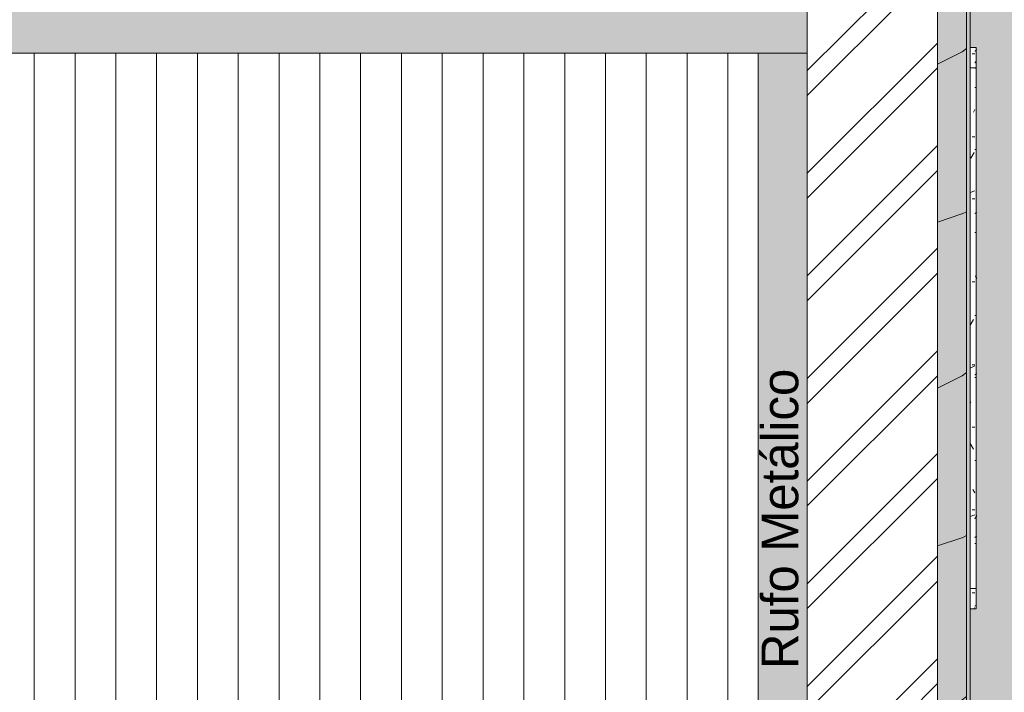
# Model space of a CAD drawing. Header units: millimetres. Extents: x -18260 to 188148, y -14086 to 2351883.
# Tile 243 of 256: x 119209 to 124035, y -5200 to -1904. Entities that reach past the tile are written whole.
import ezdxf

# ---------------------------------------------------------------- set-up
doc = ezdxf.new("R2010")
doc.units = ezdxf.units.MM
for name, color, linetype, lineweight in [('A-DETL-GENF', 92, 'Continuous', 50), ('A-DETL-THIN', 151, 'Continuous', 9), ('A-FLOR-PATT', 8, 'Continuous', 18), ('A-GLAZ', 151, 'Continuous', 9), ('A-GLAZ-SILL', 1, 'Continuous', 9), ('A-ROOF', 132, 'Continuous', 9), ('A-ROOF-OTLN', 132, 'Continuous', 9), ('A-ROOF-PATT', 132, 'Continuous', 9), ('A-WALL', 113, 'Continuous', 18), ('G-ANNO-TEXT', 231, 'Continuous', 9)]:
    doc.layers.add(name, color=color, linetype=linetype, lineweight=lineweight)
doc.styles.add('Century Gothic_3', font='GOTHIC.TTF', dxfattribs={"height": 180})
pattern_1 = [(90, (-3415.19, -20191.89), (-101.6, 406.4), [33.528, -271.272, 33.528, -1896.872]), (90, (-3415.19, -20191.89), (-101.6, 406.4), [-338.328, -271.272, 33.528, -576.072, -1016]), (90, (-3415.19, -20191.89), (-101.6, 406.4), [-1219.2, 33.528, -271.272, 33.528, -677.672]), (90, (-3415.19, -20191.89), (-101.6, 406.4), [-1557.528, -169.672, 33.528, -474.472]), (210, (-3465.99, -20039.49), (-301.1527, -291.1882), [33.528, -271.272, 33.528, -1896.872]), (210, (-3465.99, -20039.49), (-301.1527, -291.1882), [-338.328, -271.272, 33.528, -576.072, -1016]), (210, (-3465.99, -20039.49), (-301.1527, -291.1882), [-1219.2, 33.528, -271.272, 33.528, -677.672]), (210, (-3465.99, -20039.49), (-301.1527, -291.1882), [-1557.528, -169.672, 33.528, -474.472]), (330, (-3669.19, -19988.69), (402.7527, -115.2118), [33.528, -271.272, 33.528, -1896.872]), (330, (-3669.19, -19988.69), (402.7527, -115.2118), [-338.328, -271.272, 33.528, -576.072, -1016]), (330, (-3669.19, -19988.69), (402.7527, -115.2118), [-1219.2, 33.528, -271.272, 33.528, -677.672]), (330, (-3669.19, -19988.69), (402.7527, -115.2118), [-1557.528, -169.672, 33.528, -474.472])]
pattern_2 = [(306.87, (-5002.7, -19556.9), (-3175.0085, 4762.4943), [793.75, -7143.75]), (296.565, (-4526.44, -18604.4), (1587.5, -1587.501), [1774.88, -1774.88]), (288.435, (-3732.7, -18604.4), (1587.503, -3174.997), [1004.02, -4016.09])]

# ---------------------------------------------------------------- blocks, each defined once
blk = doc.blocks.new('FP_247-PLANTA DE IMPERMEABILIZAÇÃO - COBERTURA')
at = {"layer": 'A-GLAZ-SILL', "color": 90, "lineweight": 5}
for p, q in [((-1275, 107.5), (-1375, 107.5)), ((1375, 107.5), (1275, 107.5))]:
    blk.add_line(p, q, dxfattribs=at)
at = {"layer": 'A-GLAZ-SILL', "lineweight": 5}
for p, q in [((-1365.2, 108.7), (-1365.1, 108.7)), ((-1365.1, 108.7), (-1364.9, 108.6)), ((-1364.9, 108.6), (-1364.8, 108.6)), ((-1364.8, 108.6), (-1364.6, 108.6)), ((-1364.6, 108.6), (-1364.5, 108.5)), ((-1364.5, 108.5), (-1364.4, 108.5)), ((-1364.4, 108.5), (-1364.2, 108.5)), ((-1364.2, 108.5), (-1364.1, 108.4)), ((-1364.1, 108.4), (-1363.9, 108.3)), ((-1363.9, 108.3), (-1363.8, 108.3)), ((-1363.8, 108.3), (-1363.7, 108.2)), ((-1363.7, 108.2), (-1363.5, 108.1)), ((-1363.5, 108.1), (-1363.4, 108)), ((-1363.4, 108), (-1363.2, 107.9)), ((-1363.2, 107.9), (-1363.1, 107.8)), ((-1363.1, 107.8), (-1362.9, 107.7)), ((-1362.9, 107.7), (-1362.8, 107.6)), ((-1362.8, 107.6), (-1362.7, 107.5)), ((-1362.7, 107.5), (-1362.5, 107.4)), ((-1362.5, 107.4), (-1362.4, 107.3)), ((-1362.4, 107.3), (-1362.2, 107.1)), ((-1362.2, 107.1), (-1362.1, 107)), ((-1362.1, 107), (-1361.9, 106.9)), ((-1361.9, 106.9), (-1361.8, 106.7)), ((-1361.8, 106.7), (-1361.7, 106.6)), ((-1361.7, 106.6), (-1361.5, 106.4)), ((-1361.5, 106.4), (-1361.4, 106.3)), ((-1361.4, 106.3), (-1361.2, 106.1)), ((-1361.2, 106.1), (-1361.1, 105.9)), ((-1361.1, 105.9), (-1361, 105.8)), ((-1361, 105.8), (-1360.8, 105.6)), ((-1360.8, 105.6), (-1360.7, 105.4)), ((-1360.7, 105.4), (-1360.5, 105.2)), ((-1360.5, 105.2), (-1360.4, 105)), ((-1360.4, 105), (-1360.2, 104.8)), ((-1360.2, 104.8), (-1360.1, 104.6)), ((-1360.1, 104.6), (-1360, 104.4)), ((-1360, 104.4), (-1359.8, 104.2)), ((-1359.8, 104.2), (-1359.7, 104)), ((-1359.7, 104), (-1359.5, 103.8)), ((-1359.5, 103.8), (-1359.4, 103.6)), ((-1359.4, 103.6), (-1359.3, 103.4)), ((-1359.3, 103.4), (-1359.1, 103.2)), ((-1359.1, 103.2), (-1359, 103)), ((-1359, 103), (-1358.8, 102.8)), ((-1358.8, 102.8), (-1358.7, 102.5)), ((-1358.7, 102.5), (-1358.5, 102.3)), ((-1358.5, 102.3), (-1358.4, 102.1)), ((-1358.4, 102.1), (-1358.3, 101.9)), ((-1358.3, 101.9), (-1358.1, 101.7)), ((-1358.1, 101.7), (-1358, 101.4)), ((-1358, 101.4), (-1357.8, 101.2)), ((-1357.8, 101.2), (-1357.7, 101)), ((-1313.4, 108.2), (-1313.2, 108.1)), ((-1313.2, 108.1), (-1313, 108.1)), ((-1313, 108.1), (-1312.8, 108)), ((-1312.8, 108), (-1312.5, 108)), ((-1312.5, 108), (-1312.3, 107.9)), ((-1312.3, 107.9), (-1312.1, 107.8)), ((-1312.1, 107.8), (-1311.9, 107.8)), ((-1311.9, 107.8), (-1311.6, 107.7)), ((-1311.6, 107.7), (-1311.4, 107.6)), ((-1311.4, 107.6), (-1311.2, 107.5)), ((-1311.2, 107.5), (-1311, 107.5)), ((-1311, 107.5), (-1310.7, 107.4)), ((-1310.7, 107.4), (-1310.5, 107.3)), ((-1310.5, 107.3), (-1310.3, 107.2)), ((-1310.3, 107.2), (-1310.1, 107.1)), ((-1310.1, 107.1), (-1309.8, 107)), ((-1309.8, 107), (-1309.6, 106.9)), ((-1309.6, 106.9), (-1309.4, 106.8)), ((-1309.4, 106.8), (-1309.1, 106.7)), ((-1309.1, 106.7), (-1308.9, 106.6)), ((-1308.9, 106.6), (-1308.7, 106.5)), ((-1308.7, 106.5), (-1308.5, 106.4)), ((-1308.5, 106.4), (-1308.2, 106.3)), ((-1308.2, 106.3), (-1308, 106.2)), ((-1308, 106.2), (-1307.8, 106.1)), ((-1307.8, 106.1), (-1307.6, 105.9)), ((-1307.6, 105.9), (-1307.3, 105.8)), ((-1307.3, 105.8), (-1307.1, 105.7)), ((-1307.1, 105.7), (-1306.9, 105.6)), ((-1306.9, 105.6), (-1306.7, 105.5)), ((-1306.7, 105.5), (-1306.4, 105.3)), ((-1306.4, 105.3), (-1306.2, 105.2)), ((-1306.2, 105.2), (-1306, 105.1)), ((-1306, 105.1), (-1305.8, 104.9)), ((-1305.8, 104.9), (-1305.5, 104.8)), ((-1305.5, 104.8), (-1305.3, 104.7)), ((-1305.3, 104.7), (-1305.1, 104.5)), ((-1305.1, 104.5), (-1304.9, 104.4)), ((-1304.9, 104.4), (-1304.6, 104.3)), ((-1304.6, 104.3), (-1304.4, 104.1)), ((-1304.4, 104.1), (-1304.2, 104)), ((-1304.2, 104), (-1304, 103.8)), ((-1304, 103.8), (-1303.7, 103.7)), ((-1303.7, 103.7), (-1303.5, 103.6)), ((-1303.5, 103.6), (-1303.3, 103.4)), ((-1303.3, 103.4), (-1303.1, 103.3)), ((-1303.1, 103.3), (-1302.8, 103.1)), ((-1302.8, 103.1), (-1302.6, 103)), ((-1302.6, 103), (-1302.4, 102.8)), ((-1302.4, 102.8), (-1302.1, 102.7)), ((-1302.1, 102.7), (-1301.9, 102.5)), ((-1301.9, 102.5), (-1301.7, 102.4)), ((-1301.7, 102.4), (-1301.5, 102.2)), ((-1301.5, 102.2), (-1301.2, 102.1)), ((-1301.2, 102.1), (-1301, 101.9)), ((-1301, 101.9), (-1300.8, 101.8)), ((-1300.8, 101.8), (-1300.6, 101.6)), ((-1300.6, 101.6), (-1300.3, 101.5)), ((-1300.3, 101.5), (-1300.1, 101.3)), ((-1300.1, 101.3), (-1299.9, 101.1)), ((-1299.9, 101.1), (-1299.7, 101)), ((-1276.9, 101.1), (-1277.1, 101)), ((-1276.7, 101.3), (-1276.9, 101.1)), ((-1276.4, 101.5), (-1276.7, 101.3)), ((-1276.2, 101.6), (-1276.4, 101.5)), ((-1276, 101.8), (-1276.2, 101.6)), ((-1275.8, 101.9), (-1276, 101.8)), ((-1275.5, 102.1), (-1275.8, 101.9)), ((-1275.3, 102.2), (-1275.5, 102.1)), ((-1275.1, 102.4), (-1275.3, 102.2)), ((-566.8, 108.7), (-566.7, 108.6)), ((-566.7, 108.6), (-566.6, 108.6)), ((-566.6, 108.6), (-566.5, 108.6)), ((-566.5, 108.6), (-566.3, 108.5)), ((-566.3, 108.5), (-566.2, 108.5)), ((-566.2, 108.5), (-566.1, 108.4)), ((-566.1, 108.4), (-566, 108.3)), ((-566, 108.3), (-565.8, 108.2)), ((-565.8, 108.2), (-565.7, 108.1)), ((-565.7, 108.1), (-565.6, 108)), ((-565.6, 108), (-565.5, 107.9)), ((-565.5, 107.9), (-565.3, 107.7)), ((-565.3, 107.7), (-565.2, 107.6)), ((-565.2, 107.6), (-565.1, 107.4)), ((-249.5, 107.6), (-249.7, 107.5)), ((-249.2, 107.7), (-249.5, 107.6)), ((-249, 107.7), (-249.2, 107.7)), ((-248.8, 107.8), (-249, 107.7)), ((-248.6, 107.9), (-248.8, 107.8)), ((-248.4, 107.9), (-248.6, 107.9)), ((-248.1, 108), (-248.4, 107.9)), ((-247.9, 108.1), (-248.1, 108)), ((-247.7, 108.1), (-247.9, 108.1)), ((-247.5, 108.2), (-247.7, 108.1)), ((-247.2, 108.2), (-247.5, 108.2)), ((-247, 108.3), (-247.2, 108.2)), ((-246.8, 108.3), (-247, 108.3)), ((-246.6, 108.4), (-246.8, 108.3)), ((-246.3, 108.4), (-246.6, 108.4)), ((-246.1, 108.4), (-246.3, 108.4)), ((-245.9, 108.5), (-246.1, 108.4)), ((-245.7, 108.5), (-245.9, 108.5)), ((-245.4, 108.5), (-245.7, 108.5)), ((-245.2, 108.6), (-245.4, 108.5)), ((-245, 108.6), (-245.2, 108.6)), ((-244.8, 108.6), (-245, 108.6)), ((-244.5, 108.6), (-244.8, 108.6)), ((-244.3, 108.6), (-244.5, 108.6)), ((-244.1, 108.7), (-244.3, 108.6)), ((-243.9, 108.7), (-244.1, 108.7)), ((-243.6, 108.7), (-243.9, 108.7)), ((222.3, 108.7), (222.4, 108.7)), ((222.4, 108.7), (222.6, 108.6)), ((222.6, 108.6), (222.7, 108.6)), ((222.7, 108.6), (222.9, 108.6)), ((222.9, 108.6), (223, 108.5)), ((223, 108.5), (223.1, 108.5)), ((223.1, 108.5), (223.3, 108.5)), ((223.3, 108.5), (223.4, 108.4)), ((223.4, 108.4), (223.6, 108.3)), ((223.6, 108.3), (223.7, 108.3)), ((223.7, 108.3), (223.8, 108.2)), ((223.8, 108.2), (224, 108.1)), ((224, 108.1), (224.1, 108)), ((224.1, 108), (224.3, 107.9)), ((224.3, 107.9), (224.4, 107.8)), ((224.4, 107.8), (224.6, 107.7)), ((224.6, 107.7), (224.7, 107.6)), ((224.7, 107.6), (224.8, 107.5)), ((918.1, 108.7), (918.3, 108.7)), ((918.3, 108.7), (918.5, 108.7)), ((918.5, 108.7), (918.7, 108.6)), ((918.7, 108.6), (919, 108.6)), ((919, 108.6), (919.2, 108.6)), ((919.2, 108.6), (919.4, 108.6)), ((919.4, 108.6), (919.6, 108.6)), ((919.6, 108.6), (919.9, 108.5)), ((919.9, 108.5), (920.1, 108.5)), ((920.1, 108.5), (920.3, 108.5)), ((920.3, 108.5), (920.6, 108.4)), ((920.6, 108.4), (920.8, 108.4)), ((920.8, 108.4), (921, 108.4)), ((921, 108.4), (921.2, 108.3)), ((921.2, 108.3), (921.5, 108.3)), ((921.5, 108.3), (921.7, 108.2)), ((921.7, 108.2), (921.9, 108.2)), ((921.9, 108.2), (922.1, 108.1)), ((922.1, 108.1), (922.4, 108.1)), ((922.4, 108.1), (922.6, 108)), ((922.6, 108), (922.8, 107.9)), ((922.8, 107.9), (923, 107.9)), ((923, 107.9), (923.3, 107.8)), ((923.3, 107.8), (923.5, 107.7)), ((923.5, 107.7), (923.7, 107.6)), ((923.7, 107.6), (924, 107.6)), ((924, 107.6), (924.2, 107.5)), ((1020.7, 108.7), (1020.8, 108.6)), ((1020.8, 108.6), (1020.9, 108.6)), ((1020.9, 108.6), (1021, 108.6)), ((1021, 108.6), (1021.2, 108.5)), ((1021.2, 108.5), (1021.3, 108.5)), ((1021.3, 108.5), (1021.4, 108.4)), ((1021.4, 108.4), (1021.5, 108.3)), ((1021.5, 108.3), (1021.7, 108.2)), ((1021.7, 108.2), (1021.8, 108.1)), ((1021.8, 108.1), (1021.9, 108)), ((1021.9, 108), (1022, 107.9)), ((1022, 107.9), (1022.2, 107.7)), ((1022.2, 107.7), (1022.3, 107.6)), ((1022.3, 107.6), (1022.4, 107.4)), ((1360, 101), (1360, 106.4))]:
    blk.add_line(p, q, dxfattribs=at)
blk = doc.blocks.new('CC_PEITORIL - PEITORIL-V246-PLANTA DE IMPERMEABILIZAÇÃO - COBERTURA')
at = {"layer": 'A-GLAZ-SILL', "lineweight": 5}
h = blk.add_hatch(dxfattribs=at)
h.set_pattern_fill('FP_72', color=256, style=0, pattern_type=2)
h.set_pattern_definition(pattern_1)
h.paths.add_polyline_path([(1375, 101), (1275, 100.1), (1275, 77.5), (1375, 77.5), (1375, 82.1)])
h.paths.add_polyline_path([(-1275, 77.5), (-1275, 101), (-1375, 101), (-1375, 77.5), (-1350, 77.5)])
h = blk.add_hatch(dxfattribs=at)
h.set_pattern_fill('FP_73', color=256, style=0, pattern_type=2)
h.set_pattern_definition(pattern_2)
h.paths.add_polyline_path([(1375, 101), (1275, 100.1), (1275, 77.5), (1375, 77.5), (1375, 82.1)])
h.paths.add_polyline_path([(-1275, 77.5), (-1275, 101), (-1375, 101), (-1375, 77.5), (-1350, 77.5)])
at = {"layer": 'A-GLAZ-SILL', "color": 90, "lineweight": 5}
for p, q in [((-1375, 101), (-1375, 107.5)), ((-1375, 101), (-1375, 77.5)), ((1375, 107.5), (1375, 101)), ((1375, 77.5), (1375, 101))]:
    blk.add_line(p, q, dxfattribs=at)
at = {"layer": 'A-GLAZ', "color": 90, "lineweight": 5}
blk.add_blockref('FP_247-PLANTA DE IMPERMEABILIZAÇÃO - COBERTURA', (0, 0), dxfattribs=at)
blk = doc.blocks.new('Cumeeira1 - Cumeeira-4038532-PLANTA DE IMPERMEABILIZAÇÃO - COBERTURA')
at = {"layer": 'A-ROOF', "lineweight": 5}
blk.add_hatch(color=71, dxfattribs=at).paths.add_polyline_path([(-15828.6, -2126.2), (19471.4, -2126.2), (19471.4, -1825.8), (-15828.6, -1825.8), (-15828.6, -2062.7)])
at = {"layer": 'A-ROOF', "color": 90, "lineweight": 5}
blk.add_line((19471.4, -2126.2), (-15828.6, -2126.2), dxfattribs=at)
blk = doc.blocks.new('FP_259-PLANTA DE IMPERMEABILIZAÇÃO - COBERTURA')
at = {"layer": 'A-GLAZ-SILL', "color": 90, "lineweight": 5}
blk.add_line((1275, 107.5), (-1275, 107.5), dxfattribs=at)
at = {"layer": 'A-GLAZ-SILL', "lineweight": 5}
for p, q in [((-1274.8, 101.2), (-1275, 101.1)), ((-1274.6, 101.4), (-1274.8, 101.2)), ((-1274.3, 101.5), (-1274.6, 101.4)), ((-1274.1, 101.7), (-1274.3, 101.5)), ((-1273.9, 101.8), (-1274.1, 101.7)), ((-1273.7, 102), (-1273.9, 101.8)), ((-1273.5, 102.1), (-1273.7, 102)), ((-1273.3, 102.2), (-1273.5, 102.1)), ((-1273, 102.4), (-1273.3, 102.2)), ((-1272.8, 102.5), (-1273, 102.4)), ((-1272.6, 102.7), (-1272.8, 102.5)), ((-1180, 101), (-1180, 106.4)), ((-875.2, 101), (-875.2, 106.4)), ((-567.4, 108.7), (-567.3, 108.6)), ((-567.3, 108.6), (-567.2, 108.6)), ((-567.2, 108.6), (-567, 108.6)), ((-567, 108.6), (-566.9, 108.5)), ((-566.9, 108.5), (-566.8, 108.5)), ((-566.8, 108.5), (-566.7, 108.4)), ((-566.7, 108.4), (-566.5, 108.3)), ((-566.5, 108.3), (-566.4, 108.2)), ((-566.4, 108.2), (-566.3, 108.1)), ((-566.3, 108.1), (-566.2, 108)), ((-566.2, 108), (-566, 107.9)), ((-566, 107.9), (-565.9, 107.7)), ((-565.9, 107.7), (-565.8, 107.6)), ((-565.8, 107.6), (-565.7, 107.4)), ((-565.7, 107.4), (-565.6, 107.3)), ((-565.6, 107.3), (-565.4, 107.1)), ((-565.4, 107.1), (-565.3, 106.9)), ((-565.3, 106.9), (-565.2, 106.7)), ((-565.2, 106.7), (-565.1, 106.5)), ((-565.1, 106.5), (-564.9, 106.3)), ((-564.9, 106.3), (-564.8, 106.1)), ((-564.8, 106.1), (-564.7, 105.9)), ((-564.7, 105.9), (-564.6, 105.6)), ((-564.6, 105.6), (-564.4, 105.4)), ((-564.4, 105.4), (-564.3, 105.2)), ((-564.3, 105.2), (-564.2, 104.9)), ((-564.2, 104.9), (-564.1, 104.7)), ((-564.1, 104.7), (-563.9, 104.4)), ((-563.9, 104.4), (-563.8, 104.1)), ((-563.8, 104.1), (-563.7, 103.9)), ((-563.7, 103.9), (-563.6, 103.6)), ((-563.6, 103.6), (-563.4, 103.3)), ((-563.4, 103.3), (-563.3, 103)), ((-563.3, 103), (-563.2, 102.7)), ((-563.2, 102.7), (-563.1, 102.5)), ((-563.1, 102.5), (-562.9, 102.2)), ((-562.9, 102.2), (-562.8, 101.9)), ((-562.8, 101.9), (-562.7, 101.6)), ((-562.7, 101.6), (-562.6, 101.3)), ((-562.6, 101.3), (-562.4, 101)), ((-468.8, 101), (-468.8, 106.4)), ((-255.5, 103.4), (-255.7, 103.2)), ((-255.3, 103.5), (-255.5, 103.4)), ((-255.1, 103.7), (-255.3, 103.5)), ((-254.8, 103.8), (-255.1, 103.7)), ((-254.6, 104), (-254.8, 103.8)), ((-254.4, 104.1), (-254.6, 104)), ((-254.2, 104.2), (-254.4, 104.1)), ((-254, 104.4), (-254.2, 104.2)), ((-253.7, 104.5), (-254, 104.4)), ((-253.5, 104.7), (-253.7, 104.5)), ((-253.3, 104.8), (-253.5, 104.7)), ((-253.1, 104.9), (-253.3, 104.8)), ((-252.8, 105), (-253.1, 104.9)), ((-252.6, 105.2), (-252.8, 105)), ((-252.4, 105.3), (-252.6, 105.2)), ((-252.2, 105.4), (-252.4, 105.3)), ((-251.9, 105.6), (-252.2, 105.4)), ((-251.7, 105.7), (-251.9, 105.6)), ((-251.5, 105.8), (-251.7, 105.7)), ((-251.3, 105.9), (-251.5, 105.8)), ((-251, 106), (-251.3, 105.9)), ((-250.8, 106.1), (-251, 106)), ((-250.6, 106.3), (-250.8, 106.1)), ((-250.4, 106.4), (-250.6, 106.3)), ((-250.1, 106.5), (-250.4, 106.4)), ((-249.9, 106.6), (-250.1, 106.5)), ((-249.7, 106.7), (-249.9, 106.6)), ((-249.5, 106.8), (-249.7, 106.7)), ((-249.2, 106.9), (-249.5, 106.8)), ((-249, 107), (-249.2, 106.9)), ((-248.8, 107.1), (-249, 107)), ((-248.6, 107.2), (-248.8, 107.1)), ((-248.3, 107.3), (-248.6, 107.2)), ((-248.1, 107.3), (-248.3, 107.3)), ((-247.9, 107.4), (-248.1, 107.3)), ((-247.7, 107.5), (-247.9, 107.4)), ((-247.5, 107.6), (-247.7, 107.5)), ((-247.2, 107.7), (-247.5, 107.6)), ((-247, 107.7), (-247.2, 107.7)), ((-246.8, 107.8), (-247, 107.7)), ((-246.6, 107.9), (-246.8, 107.8)), ((-246.3, 107.9), (-246.6, 107.9)), ((-246.1, 108), (-246.3, 107.9)), ((-245.9, 108.1), (-246.1, 108)), ((-245.7, 108.1), (-245.9, 108.1)), ((-245.4, 108.2), (-245.7, 108.1)), ((-245.2, 108.2), (-245.4, 108.2)), ((-245, 108.3), (-245.2, 108.2)), ((-244.8, 108.3), (-245, 108.3)), ((-244.5, 108.4), (-244.8, 108.3)), ((-244.3, 108.4), (-244.5, 108.4)), ((-244.1, 108.4), (-244.3, 108.4)), ((-243.9, 108.5), (-244.1, 108.4)), ((-243.6, 108.5), (-243.9, 108.5)), ((-243.4, 108.5), (-243.6, 108.5)), ((-243.2, 108.6), (-243.4, 108.5)), ((-243, 108.6), (-243.2, 108.6)), ((-242.7, 108.6), (-243, 108.6)), ((-242.5, 108.6), (-242.7, 108.6)), ((-242.3, 108.6), (-242.5, 108.6)), ((-242.1, 108.7), (-242.3, 108.6)), ((-241.8, 108.7), (-242.1, 108.7)), ((-241.6, 108.7), (-241.8, 108.7)), ((-62.4, 101), (-62.4, 106.4)), ((221.4, 108.7), (221.6, 108.7)), ((221.6, 108.7), (221.7, 108.6)), ((221.7, 108.6), (221.8, 108.6)), ((221.8, 108.6), (222, 108.6)), ((222, 108.6), (222.1, 108.5)), ((222.1, 108.5), (222.3, 108.5)), ((222.3, 108.5), (222.4, 108.5)), ((222.4, 108.5), (222.5, 108.4)), ((222.5, 108.4), (222.7, 108.3)), ((222.7, 108.3), (222.8, 108.3)), ((222.8, 108.3), (223, 108.2)), ((223, 108.2), (223.1, 108.1)), ((223.1, 108.1), (223.3, 108)), ((223.3, 108), (223.4, 107.9)), ((223.4, 107.9), (223.5, 107.8)), ((223.5, 107.8), (223.7, 107.7)), ((223.7, 107.7), (223.8, 107.6)), ((223.8, 107.6), (224, 107.5)), ((224, 107.5), (224.1, 107.4)), ((224.1, 107.4), (224.3, 107.3)), ((224.3, 107.3), (224.4, 107.1)), ((224.4, 107.1), (224.5, 107)), ((224.5, 107), (224.7, 106.9)), ((224.7, 106.9), (224.8, 106.7)), ((224.8, 106.7), (225, 106.6)), ((225, 106.6), (225.1, 106.4)), ((225.1, 106.4), (225.2, 106.3)), ((225.2, 106.3), (225.4, 106.1)), ((225.4, 106.1), (225.5, 105.9)), ((225.5, 105.9), (225.7, 105.8)), ((225.7, 105.8), (225.8, 105.6)), ((225.8, 105.6), (226, 105.4)), ((226, 105.4), (226.1, 105.2)), ((226.1, 105.2), (226.2, 105)), ((226.2, 105), (226.4, 104.8)), ((226.4, 104.8), (226.5, 104.6)), ((226.5, 104.6), (226.7, 104.4)), ((226.7, 104.4), (226.8, 104.2)), ((226.8, 104.2), (226.9, 104)), ((226.9, 104), (227.1, 103.8)), ((227.1, 103.8), (227.2, 103.6)), ((227.2, 103.6), (227.4, 103.4)), ((227.4, 103.4), (227.5, 103.2)), ((227.5, 103.2), (227.7, 103)), ((227.7, 103), (227.8, 102.8)), ((227.8, 102.8), (227.9, 102.5)), ((227.9, 102.5), (228.1, 102.3)), ((228.1, 102.3), (228.2, 102.1)), ((228.2, 102.1), (228.4, 101.9)), ((228.4, 101.9), (228.5, 101.7)), ((228.5, 101.7), (228.7, 101.4)), ((228.7, 101.4), (228.8, 101.2)), ((228.8, 101.2), (228.9, 101)), ((242.4, 101), (242.4, 106.4)), ((648.8, 101), (648.8, 106.4)), ((917.1, 108.6), (917.4, 108.6)), ((917.4, 108.6), (917.6, 108.6)), ((917.6, 108.6), (917.8, 108.5)), ((917.8, 108.5), (918, 108.5)), ((918, 108.5), (918.3, 108.5)), ((918.3, 108.5), (918.5, 108.4)), ((918.5, 108.4), (918.7, 108.4)), ((918.7, 108.4), (918.9, 108.4)), ((918.9, 108.4), (919.2, 108.3)), ((919.2, 108.3), (919.4, 108.3)), ((919.4, 108.3), (919.6, 108.2)), ((919.6, 108.2), (919.8, 108.2)), ((919.8, 108.2), (920.1, 108.1)), ((920.1, 108.1), (920.3, 108.1)), ((920.3, 108.1), (920.5, 108)), ((920.5, 108), (920.7, 107.9)), ((920.7, 107.9), (921, 107.9)), ((921, 107.9), (921.2, 107.8)), ((921.2, 107.8), (921.4, 107.7)), ((921.4, 107.7), (921.6, 107.7)), ((921.6, 107.7), (921.8, 107.6)), ((921.8, 107.6), (922.1, 107.5)), ((922.1, 107.5), (922.3, 107.4)), ((922.3, 107.4), (922.5, 107.3)), ((922.5, 107.3), (922.7, 107.3)), ((922.7, 107.3), (923, 107.2)), ((923, 107.2), (923.2, 107.1)), ((923.2, 107.1), (923.4, 107)), ((923.4, 107), (923.6, 106.9)), ((923.6, 106.9), (923.9, 106.8)), ((923.9, 106.8), (924.1, 106.7)), ((924.1, 106.7), (924.3, 106.6)), ((924.3, 106.6), (924.5, 106.5)), ((924.5, 106.5), (924.8, 106.4)), ((924.8, 106.4), (925, 106.3)), ((925, 106.3), (925.2, 106.1)), ((925.2, 106.1), (925.4, 106)), ((925.4, 106), (925.7, 105.9)), ((925.7, 105.9), (925.9, 105.8)), ((925.9, 105.8), (926.1, 105.7)), ((926.1, 105.7), (926.3, 105.6)), ((926.3, 105.6), (926.6, 105.4)), ((926.6, 105.4), (926.8, 105.3)), ((926.8, 105.3), (927, 105.2)), ((927, 105.2), (927.2, 105)), ((927.2, 105), (927.5, 104.9)), ((927.5, 104.9), (927.7, 104.8)), ((927.7, 104.8), (927.9, 104.7)), ((927.9, 104.7), (928.1, 104.5)), ((928.1, 104.5), (928.4, 104.4)), ((928.4, 104.4), (928.6, 104.2)), ((928.6, 104.2), (928.8, 104.1)), ((928.8, 104.1), (929, 104)), ((929, 104), (929.3, 103.8)), ((929.3, 103.8), (929.5, 103.7)), ((929.5, 103.7), (929.7, 103.5)), ((929.7, 103.5), (929.9, 103.4)), ((929.9, 103.4), (930.1, 103.2)), ((930.1, 103.2), (930.4, 103.1)), ((930.4, 103.1), (930.6, 103)), ((930.6, 103), (930.8, 102.8)), ((930.8, 102.8), (931, 102.7)), ((931, 102.7), (931.3, 102.5)), ((931.3, 102.5), (931.5, 102.4)), ((931.5, 102.4), (931.7, 102.2)), ((931.7, 102.2), (931.9, 102.1)), ((931.9, 102.1), (932.2, 101.9)), ((932.2, 101.9), (932.4, 101.8)), ((932.4, 101.8), (932.6, 101.6)), ((932.6, 101.6), (932.8, 101.4)), ((932.8, 101.4), (933.1, 101.3)), ((933.1, 101.3), (933.3, 101.1)), ((933.3, 101.1), (933.5, 101)), ((1020.1, 108.7), (1020.2, 108.6)), ((1020.2, 108.6), (1020.3, 108.6)), ((1020.3, 108.6), (1020.5, 108.6)), ((1020.5, 108.6), (1020.6, 108.5)), ((1020.6, 108.5), (1020.7, 108.5)), ((1020.7, 108.5), (1020.8, 108.4)), ((1020.8, 108.4), (1021, 108.3)), ((1021, 108.3), (1021.1, 108.2)), ((1021.1, 108.2), (1021.2, 108.1)), ((1021.2, 108.1), (1021.3, 108)), ((1021.3, 108), (1021.5, 107.9)), ((1021.5, 107.9), (1021.6, 107.7)), ((1021.6, 107.7), (1021.7, 107.6)), ((1021.7, 107.6), (1021.8, 107.4)), ((1021.8, 107.4), (1022, 107.3)), ((1022, 107.3), (1022.1, 107.1)), ((1022.1, 107.1), (1022.2, 106.9)), ((1022.2, 106.9), (1022.3, 106.7)), ((1022.3, 106.7), (1022.5, 106.5)), ((1022.5, 106.5), (1022.6, 106.3)), ((1022.6, 106.3), (1022.7, 106.1)), ((1022.7, 106.1), (1022.8, 105.9)), ((1022.8, 105.9), (1022.9, 105.6)), ((1022.9, 105.6), (1023.1, 105.4)), ((1023.1, 105.4), (1023.2, 105.2)), ((1023.2, 105.2), (1023.3, 104.9)), ((1023.3, 104.9), (1023.4, 104.7)), ((1023.4, 104.7), (1023.6, 104.4)), ((1023.6, 104.4), (1023.7, 104.1)), ((1023.7, 104.1), (1023.8, 103.9)), ((1023.8, 103.9), (1023.9, 103.6)), ((1023.9, 103.6), (1024.1, 103.3)), ((1024.1, 103.3), (1024.2, 103)), ((1024.2, 103), (1024.3, 102.7)), ((1024.3, 102.7), (1024.4, 102.5)), ((1024.4, 102.5), (1024.6, 102.2)), ((1024.6, 102.2), (1024.7, 101.9)), ((1024.7, 101.9), (1024.8, 101.6)), ((1024.8, 101.6), (1024.9, 101.3)), ((1024.9, 101.3), (1025.1, 101)), ((1055.2, 101), (1055.2, 106.4))]:
    blk.add_line(p, q, dxfattribs=at)
blk = doc.blocks.new('CC_PEITORIL - PEITORIL-V258-PLANTA DE IMPERMEABILIZAÇÃO - COBERTURA')
at = {"layer": 'A-GLAZ-SILL', "lineweight": 5}
h = blk.add_hatch(dxfattribs=at)
h.set_pattern_fill('FP_72', color=256, style=0, pattern_type=2)
h.set_pattern_definition(pattern_1)
h.paths.add_polyline_path([(1275, 101), (-1275, 101), (-1275, 77.5), (1275, 77.5), (1275, 100.1)])
h = blk.add_hatch(dxfattribs=at)
h.set_pattern_fill('FP_73', color=256, style=0, pattern_type=2)
h.set_pattern_definition(pattern_2)
h.paths.add_polyline_path([(1275, 101), (-1275, 101), (-1275, 77.5), (1275, 77.5), (1275, 100.1)])
at = {"layer": 'A-GLAZ-SILL', "color": 90, "lineweight": 5}
for p, q in [((-1275, 101), (-1275, 107.5)), ((-1275, 101), (-1275, 77.5)), ((1275, 107.5), (1275, 101)), ((1275, 77.5), (1275, 101))]:
    blk.add_line(p, q, dxfattribs=at)
at = {"layer": 'A-GLAZ', "color": 90, "lineweight": 5}
blk.add_blockref('FP_259-PLANTA DE IMPERMEABILIZAÇÃO - COBERTURA', (0, 0), dxfattribs=at)
blk = doc.blocks.new('CHAPIM - CHAPIM-4060820-PLANTA DE IMPERMEABILIZAÇÃO - COBERTURA')
at = {"layer": 'A-ROOF-PATT', "lineweight": 5}
h = blk.add_hatch(dxfattribs=at)
h.set_pattern_fill('FP_31', color=71, style=0, pattern_type=2)
h.set_pattern_definition([(0, (2e-05, -3e-05), (812.8, 203.2), [33.528, -576.072, 33.528, -576.072, -3251.2]), (0, (2e-05, -3e-05), (812.8, 203.2), [-1219.2, 33.528, -1185.672, 33.528, -576.072, -1422.4]), (0, (2e-05, -3e-05), (812.8, 203.2), [-3048, 33.528, -372.872, 33.528, -982.472]), (120, (304.8, 101.6), (-582.3764, 602.3054), [33.528, -576.072, 33.528, -576.072, -3251.2]), (120, (304.8, 101.6), (-582.3764, 602.3054), [-1219.2, 33.528, -1185.672, 33.528, -576.072, -1422.4]), (120, (304.8, 101.6), (-582.3764, 602.3054), [-3048, 33.528, -372.872, 33.528, -982.472]), (240, (406.4, 508), (-230.4236, -805.5054), [33.528, -576.072, 33.528, -576.072, -3251.2]), (240, (406.4, 508), (-230.4236, -805.5054), [-1219.2, 33.528, -1185.672, 33.528, -576.072, -1422.4]), (240, (406.4, 508), (-230.4236, -805.5054), [-3048, 33.528, -372.872, 33.528, -982.472])])
h.paths.add_polyline_path([(7351.8, -8340.8), (8116.4, -8340.8), (8116.4, -8320.8), (20251.4, -8320.8), (20251.4, 4739.2), (19999.4, 4739.2), (19999.4, 4641.7), (12268.9, 4641.7), (12268.9, 4739.2), (-8301.1, 4739.2), (-8301.1, 4641.7), (-16356.6, 4641.7), (-16356.6, 4739.2), (-16608.6, 4739.2), (-16608.2, -8320.8), (-4143.6, -8320.8), (-4143.6, -8340.8), (7167.2, -8340.8)])
h.paths.add_polyline_path([(-5016.6, -8165.3), (-16466.6, -8165.3), (-16466.6, 4481.7), (-4958.6, 4481.7), (-4958.6, 4471.7), (4031.4, 4471.7), (4031.4, 4481.7), (20109.4, 4481.7), (20109.4, -8165.3), (-4832, -8165.3)])
h = blk.add_hatch(dxfattribs=at)
h.set_pattern_fill('FP_30', color=71, style=0, pattern_type=2)
h.set_pattern_definition([(216.87, (635, 1587.5), (4762.4943, 3175.0085), [793.75, -7143.75]), (206.565, (1587.5, 1111.25), (-1587.501, -1587.5), [1774.88, -1774.88]), (198.435, (1587.5, 317.5), (-3174.997, -1587.503), [1004.02, -4016.09])])
h.paths.add_polyline_path([(7351.8, -8340.8), (8116.4, -8340.8), (8116.4, -8320.8), (20251.4, -8320.8), (20251.4, 4739.2), (19999.4, 4739.2), (19999.4, 4641.7), (12268.9, 4641.7), (12268.9, 4739.2), (-8301.1, 4739.2), (-8301.1, 4641.7), (-16356.6, 4641.7), (-16356.6, 4739.2), (-16608.6, 4739.2), (-16608.2, -8320.8), (-4143.6, -8320.8), (-4143.6, -8340.8), (7167.2, -8340.8)])
h.paths.add_polyline_path([(-5016.6, -8165.3), (-16466.6, -8165.3), (-16466.6, 4481.7), (-4958.6, 4481.7), (-4958.6, 4471.7), (4031.4, 4471.7), (4031.4, 4481.7), (20109.4, 4481.7), (20109.4, -8165.3), (-4832, -8165.3)])
at = {"layer": 'A-ROOF-OTLN', "color": 90, "lineweight": 5}
blk.add_line((20251.4, 4739.2), (20251.4, -8320.8), dxfattribs=at)
blk = doc.blocks.new('BE-PMSa-MOD-ARQ-CONEXAODOFUTURO-EX-000-R_rvt-3-PLANTA DE IMPERMEABILIZAÇÃO - COBERTURA')
at = {"layer": 'A-FLOR-PATT', "lineweight": 5}
h = blk.add_hatch(dxfattribs=at)
h.set_pattern_fill('FP_2', color=55, style=0, pattern_type=2)
h.set_pattern_definition([(0, (0, 0), (812.8, 203.2), [33.528, -576.072, 33.528, -576.072, -3251.2]), (0, (0, 0), (812.8, 203.2), [-1219.2, 33.528, -1185.672, 33.528, -576.072, -1422.4]), (0, (0, 0), (812.8, 203.2), [-3048, 33.528, -372.872, 33.528, -982.472]), (120, (304.8, 101.6), (-582.3764, 602.3054), [33.528, -576.072, 33.528, -576.072, -3251.2]), (120, (304.8, 101.6), (-582.3764, 602.3054), [-1219.2, 33.528, -1185.672, 33.528, -576.072, -1422.4]), (120, (304.8, 101.6), (-582.3764, 602.3054), [-3048, 33.528, -372.872, 33.528, -982.472]), (240, (406.4, 508), (-230.4236, -805.5054), [33.528, -576.072, 33.528, -576.072, -3251.2]), (240, (406.4, 508), (-230.4236, -805.5054), [-1219.2, 33.528, -1185.672, 33.528, -576.072, -1422.4]), (240, (406.4, 508), (-230.4236, -805.5054), [-3048, 33.528, -372.872, 33.528, -982.472])])
h.paths.add_polyline_path([(21231.4, -10125.8), (21231.4, 5919.2), (12003.9, 5918.5), (12003.9, 5447.2), (20269.4, 5447.2), (20269.4, 4280.7), (20299.4, 4280.7), (20298.5, 1530.7), (20269.4, 1530.7), (20269.4, 1143.6), (20299.4, 1143.6), (20298.5, -1606.4), (20269.4, -1606.4), (20269.4, -2040.2), (20299.4, -2040.2), (20298.5, -4790.2), (20269.4, -4790.2), (20269.4, -5273.9), (20299.4, -5273.9), (20298.5, -8023.9), (20269.4, -8023.9), (20269.4, -9312.6), (8116.4, -9312.6), (8116.4, -9125.8), (2121.4, -9125.8), (2121.4, -9312.6), (1851.4, -9312.6), (1851.4, -9125.8), (-4143.6, -9125.8), (-4143.6, -9312.6), (-16600.4, -9312.6), (-16600.4, -9308.8), (-16626.6, -9308.8), (-16626.6, -7987.1), (-16656.6, -7987.1), (-16655.7, -5237.1), (-16626.6, -5237.1), (-16626.6, -4803.3), (-16656.6, -4803.3), (-16655.7, -2053.3), (-16626.6, -2053.3), (-16626.6, -1620.8), (-16656.6, -1620.8), (-16655.7, 1129.2), (-16626.6, 1129.2), (-16626.6, 1534.2), (-16656.6, 1534.2), (-16655.8, 4291.7), (-16626.6, 4291.7), (-16626.6, 5479.2), (-16356.6, 5479.2), (-16356.6, 5447.2), (-8031.1, 5447.2), (-8031.1, 5919.2), (-17588.6, 5919.2), (-17588.6, -10125.8), (14705.4, -10125.8), (14705.4, -9779.9), (14699.4, -9779.9), (14699.4, -9763.2), (14681.7, -9763.8), (14671, -9768.5), (14665.9, -9780.7), (14665.9, -9856.3), (14670.7, -9865.1), (14677.5, -9868.5), (14678.4, -9869.2), (14678.4, -9881), (14674.1, -9882.1), (14663.1, -9878), (14654.3, -9868.6), (14652, -9860), (14651.9, -9855.7), (14650.9, -9855.7), (14651.9, -9780.7), (14653.7, -9770.1), (14655.2, -9764.5), (14667.1, -9752.6), (14683.4, -9748.2), (14699.4, -9748.2), (14699.4, -9731.6), (14705.4, -9731.6), (14705.4, -9705.7), (14755.4, -9705.7), (14755.4, -9754.7), (14795.4, -9754.7), (14796, -9756.7), (14812.4, -9756.7), (14811.4, -9815.7), (14810.3, -9815.7), (14811.5, -9818.2), (14811.4, -9819.3), (14811.4, -9820.9), (14827.4, -9827.2), (14827.4, -10125.8), (20089.4, -10125.8)])
h.paths.add_polyline_path([(14665.6, -9780.7), (14665.6, -9779.8), (14664.9, -9780.7)])
at = {"layer": 'A-ROOF-OTLN', "lineweight": 5}
blk.add_hatch(color=254, dxfattribs=at).paths.add_polyline_path([(19231.4, -6693.3), (19471.4, -6693.3), (19471.4, -2067.4), (19231.4, -2067.4), (19231.4, -6567.1)])
at = {"layer": 'A-ROOF-PATT', "lineweight": 5}
h = blk.add_hatch(dxfattribs=at)
h.set_pattern_fill('FP_253', color=71, style=0, pattern_type=2)
h.set_pattern_definition([(90, (480, -125.73), (-200, 1e-14), [])])
h.paths.add_polyline_path([(-15588.6, -6693.3), (19231.4, -6693.3), (19231.4, -2067.4), (-15588.6, -2067.4), (-15588.6, -6398.1)])
h.paths.add_polyline_path([(-10525, -4898.7), (-10923.9, -4498.7), (-10125, -4498.7), (-10185.5, -4559.3)])
h.paths.add_polyline_path([(10490.5, -4839.9), (10090.5, -4439.9), (10890.5, -4439.9), (10493.3, -4837.1)])
h.paths.add_polyline_path([(-43.8, -3677.2), (-62.1, -3673.8), (-74.6, -3667.9), (-87.1, -3656.9), (-95.1, -3644.8), (-99.5, -3633), (-100.9, -3616.8), (-98.9, -3603.9), (-92, -3588.9), (-80.9, -3576.4), (-69.4, -3568.7), (-55.3, -3563.7), (-40.8, -3562.6), (-25.4, -3565.6), (-12.9, -3571.5), (-0.4, -3582.6), (7.6, -3594.7), (11.9, -3605.8), (13.3, -3622.7), (11.4, -3635.5), (3.5, -3651.8), (-6.6, -3663.1), (-18.1, -3670.8), (-32.3, -3675.7), (-42.3, -3677)])
h.paths.add_polyline_path([(3946.1, -3677.2), (3927.7, -3673.8), (3915.2, -3667.9), (3902.7, -3656.9), (3894.7, -3644.8), (3890.4, -3633.7), (3889, -3616.8), (3890.9, -3603.9), (3897.9, -3588.9), (3908.9, -3576.4), (3920.4, -3568.7), (3932.1, -3564.1), (3949, -3562.6), (3964.4, -3565.6), (3976.9, -3571.5), (3989.4, -3582.6), (3997.4, -3594.7), (4001.7, -3605.8), (4003.2, -3622.7), (4001.2, -3635.5), (3993.3, -3651.8), (3983.2, -3663.1), (3971.7, -3670.8), (3959, -3675.5), (3947.5, -3677)])
at = {"layer": 'A-WALL', "lineweight": 5}
blk.add_hatch(color=254, dxfattribs=at).paths.add_polyline_path([(20269.4, -8165.3), (20269.4, 4481.7), (20251.4, 4481.7), (20251.4, -8165.3)])
at = {"layer": 'A-ROOF-OTLN', "color": 90, "lineweight": 5}
blk.add_line((19231.4, -2067.4), (19231.4, -6693.3), dxfattribs=at)
at = {"layer": 'A-WALL', "color": 250, "lineweight": 5}
blk.add_line((20269.4, 4481.7), (20269.4, -8165.3), dxfattribs=at)
at = {"layer": 'A-GLAZ', "color": 250, "lineweight": 5, "rotation": 269.9999999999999}
for name in ['CC_PEITORIL - PEITORIL-V246-PLANTA DE IMPERMEABILIZAÇÃO - COBERTURA', 'CC_PEITORIL - PEITORIL-V258-PLANTA DE IMPERMEABILIZAÇÃO - COBERTURA']:
    blk.add_blockref(name, (20191.9, -3415.2), dxfattribs=at)
at = {"layer": 'A-ROOF', "color": 250, "lineweight": 5}
for name, p in [('CHAPIM - CHAPIM-4060820-PLANTA DE IMPERMEABILIZAÇÃO - COBERTURA', (0, 0)), ('Cumeeira1 - Cumeeira-4038532-PLANTA DE IMPERMEABILIZAÇÃO - COBERTURA', (0, 58.8))]:
    blk.add_blockref(name, p, dxfattribs=at)

msp = doc.modelspace()

# ---------------------------------------------------------------- hatches: boundary and pattern name
at = {"layer": 'A-DETL-GENF', "lineweight": 9}
h = msp.add_hatch(dxfattribs=at)
h.set_pattern_fill('FP_1', color=160, style=0, pattern_type=2)
h.set_pattern_definition([(45, (103597.8, 0), (-251.447, 251.447), []), (45, (103597.8, 381), (-251.447, 251.447), [])])
h.paths.add_polyline_path([(112795.606, -8165.326), (123707.183, -8165.326), (123707.183, 4481.659), (107629.182, 4481.659), (107629.182, 3159.159), (123069.182, 3159.159), (123069.182, -7308.341), (87769.182, -7308.341), (87769.182, 3159.159), (98639.182, 3159.159), (98639.182, 4481.659), (87131.174, 4481.659), (87131.174, -8165.326), (112611.003, -8165.326)])

# ---------------------------------------------------------------- linework, layer by layer
at = {"layer": 'A-DETL-THIN'}
for p, q in [((123707.183, -8165.326), (123707.183, 4481.659)), ((123069.182, 3159.159), (123069.182, -7308.341))]:
    msp.add_line(p, q, dxfattribs=at)

# ---------------------------------------------------------------- block references
at = {"color": 50, "lineweight": 5}
msp.add_blockref('BE-PMSa-MOD-ARQ-CONEXAODOFUTURO-EX-000-R_rvt-3-PLANTA DE IMPERMEABILIZAÇÃO - COBERTURA', (103597.796, 0), dxfattribs=at)

# ---------------------------------------------------------------- texts
at = {"layer": 'G-ANNO-TEXT', "color": 7, "insert": (122844.807, -5085.527), "char_height": 180, "width": 1988.185, "attachment_point": 1, "rotation": 90, "style": 'Century Gothic_3'}
msp.add_mtext('Rufo Metálico', dxfattribs=at)

doc.saveas('drawing.dxf')
